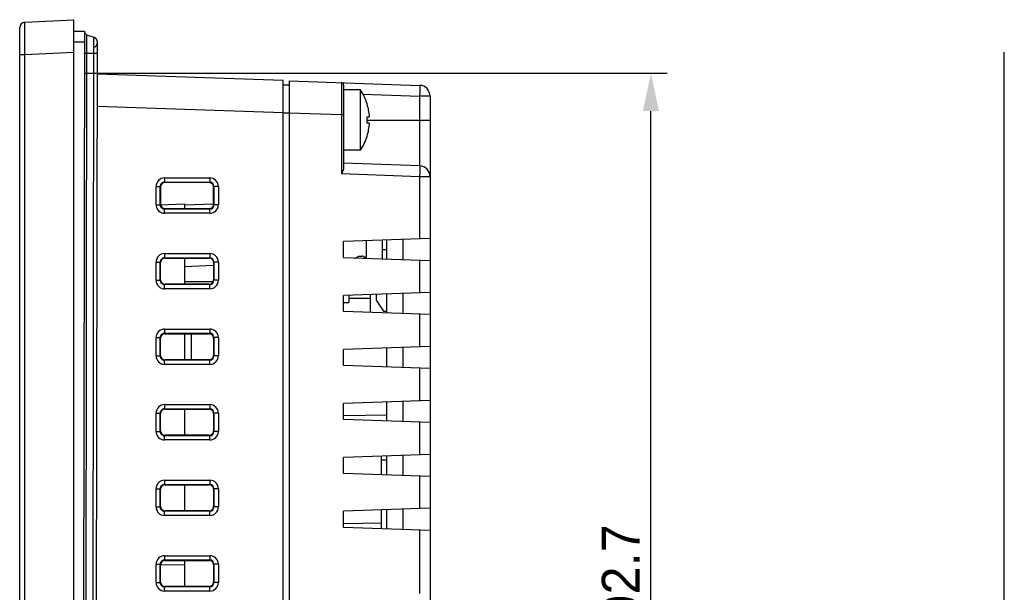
# Model space of a CAD drawing. Header units: millimetres. Extents: x 0 to 594, y 0 to 420.
# Tile 9 of 15: x 327 to 418, y 240 to 293. Entities that reach past the tile are written whole.
import ezdxf

# ---------------------------------------------------------------- set-up
doc = ezdxf.new("R2010")
doc.units = ezdxf.units.MM
doc.header["$LTSCALE"] = 65.395
doc.header["$PDMODE"] = 3
doc.header["$PDSIZE"] = 0.01
doc.layers.get('0').update_dxf_attribs({"linetype": 'CONTINUOUS'})
doc.layers.get('Defpoints').update_dxf_attribs({"linetype": 'CONTINUOUS'})
for name, color, linetype in [('BATTERY_COVER-SHAPE', 7, 'CONTINUOUS'), ('FINGERSTRIP-Z_15-SHAPE', 7, 'CONTINUOUS'), ('FRONT_CASE-RE04-SHAPE', 7, 'CONTINUOUS'), ('GASKET-04TW_V2-SHAPE', 7, 'CONTINUOUS'), ('ISO7045-M3X8-4_8-SHAPE', 7, 'CONTINUOUS'), ('LCD_BRACKET-RE04-SHAPE', 7, 'CONTINUOUS'), ('LED-L-319EGW-CA-SHAPE', 7, 'CONTINUOUS'), ('REAR_CASE-RE04-SHAPE', 7, 'CONTINUOUS'), ('TOP-RE04-DIM', 7, 'CONTINUOUS')]:
    doc.layers.add(name, color=color, linetype=linetype)
doc.styles.get("Standard").update_dxf_attribs({"font": 'gothic.ttf'})
doc.dimstyles.new('DIMSTYLE_4', dxfattribs={"dimtxt": 3.5, "dimasz": 3.5, "dimexe": 1.5, "dimexo": 1, "dimgap": 0.875, "dimtad": 1, "dimdec": 1, "dimdsep": 46, "dimtxsty": 'STANDARD', "dimblk": '_FILLED', "dimblk1": '_FILLED', "dimblk2": '_FILLED', "dimcen": 0.09, "dimadec": 0, "dimazin": 0, "dimtp": 0.3, "dimtm": 0.3, "dimtfac": 1, "dimtdec": 1, "dimtofl": 0, "dimtmove": 0, "dimatfit": 3, "dimldrblk": '_FILLED', "dimfxl": 1, "dimtolj": 1, "dimarcsym": 0})

# ---------------------------------------------------------------- blocks, each defined once
blk = doc.blocks.new('_FILLED')
at = {"color": 0, "linetype": 'ByBlock'}
blk.add_solid([(0, 0), (-1, 0.214), (-1, -0.214)], dxfattribs=at)
blk = doc.blocks.new('*D132')
at = {"layer": 'Defpoints', "color": 0, "linetype": 'Continuous', "transparency": 16777216}
for p in [(331.788, 287.812), (385.246, 287.812), (331.788, 195.142)]:
    blk.add_point(p, dxfattribs=at)
at = {"layer": 'TOP-RE04-DIM', "color": 0, "linetype": 'Continuous', "lineweight": -2, "transparency": 16777216}
for p, q in [((332.788, 287.812), (386.746, 287.812)), ((385.246, 198.642), (385.246, 284.312)), ((332.788, 195.142), (386.746, 195.142))]:
    blk.add_line(p, q, dxfattribs=at)
at = {"layer": 'TOP-RE04-DIM', "color": 0, "linetype": 'Continuous', "lineweight": -2, "transparency": 16777216, "xscale": 3.5, "yscale": 3.5, "zscale": 3.5}
for p, rotation in [((385.246, 287.812), 90), ((385.246, 195.142), 270)]:
    blk.add_blockref('_FILLED', p, dxfattribs=dict(at, rotation=rotation))
at = {"layer": 'TOP-RE04-DIM', "color": 0, "linetype": 'Continuous', "transparency": 16777216, "insert": (380.695, 241.471), "char_height": 3.5, "attachment_point": 2, "rotation": 90}
blk.add_mtext('\\A1;92.7', dxfattribs=at)

msp = doc.modelspace()

# ---------------------------------------------------------------- linework, layer by layer
at = {"layer": 'BATTERY_COVER-SHAPE', "linetype": 'Continuous'}
for p, q in [((357.859501, 270.689695), (358.187511, 270.877129)), ((358.187511, 270.877129), (358.487511, 270.877129)), ((359.787511, 267.331892), (359.787511, 266.776833)), ((359.787511, 266.776833), (360.487511, 265.777129)), ((360.487511, 265.777129), (360.787511, 265.777129)), ((360.287511, 250.604907), (360.287511, 252.349352)), ((360.787511, 251.977129), (360.287511, 251.977129)), ((360.287511, 245.604907), (360.287511, 247.349352))]:
    msp.add_line(p, q, dxfattribs=at)
msp.add_arc((358.487511, 270.577129), 0.3, 15.69007931, 90, dxfattribs=at)
at = {"layer": 'FINGERSTRIP-Z_15-SHAPE', "linetype": 'Continuous'}
msp.add_line((342.691114, 261.274026), (342.691114, 263.680233), dxfattribs=at)
at = {"layer": 'FRONT_CASE-RE04-SHAPE', "linetype": 'Continuous'}
for p, q in [((327.261343, 292.539923), (331.787511, 292.777129)), ((331.787511, 190.177129), (331.787511, 292.777129)), ((326.787511, 190.913651), (326.787511, 292.040608)), ((326.787511, 289.544034), (327.261343, 289.544034)), ((327.261343, 289.544034), (331.787511, 289.781241)), ((327.261343, 193.410224), (327.261343, 289.544034)), ((351.187511, 287.134587), (333.98041, 287.735472)), ((351.187511, 195.819672), (351.187511, 287.134587)), ((351.787511, 286.713635), (351.187511, 286.718871)), ((351.187511, 284.136415), (333.976186, 284.737448)), ((351.787511, 284.115462), (351.187511, 284.115462)), ((340.207679, 278.113403), (340.1942, 277.720384)), ((340.207679, 278.113403), (344.39431, 278.113403)), ((344.39431, 278.113403), (344.380831, 277.720384)), ((339.414721, 275.633331), (339.414721, 277.320928)), ((339.414721, 277.320928), (339.794021, 277.320928)), ((339.794021, 275.633331), (339.794021, 277.320928)), ((339.794021, 277.320928), (339.836351, 277.278624)), ((339.836351, 277.278624), (339.836351, 275.675635)), ((340.1942, 277.720384), (340.236022, 277.678587)), ((340.1942, 277.720384), (344.380831, 277.720384)), ((344.341811, 277.68134), (340.236022, 277.678587)), ((344.380831, 277.720384), (344.341811, 277.68134)), ((344.78053, 277.319961), (344.742018, 277.281425)), ((344.742018, 275.672833), (344.742018, 277.281425)), ((344.78053, 277.319961), (344.78053, 275.634298)), ((345.187268, 277.319961), (344.78053, 277.319961)), ((345.187268, 277.319961), (345.187268, 275.634298)), ((339.414721, 275.633331), (339.794021, 275.633331)), ((339.794021, 275.633331), (339.836351, 275.675635)), ((344.78053, 275.634298), (344.742018, 275.672833)), ((345.187268, 275.634298), (344.78053, 275.634298)), ((340.1942, 275.233875), (340.236022, 275.275672)), ((340.207679, 274.840856), (340.1942, 275.233875)), ((344.380831, 275.233875), (340.1942, 275.233875)), ((344.39431, 274.840856), (340.207679, 274.840856)), ((340.236022, 275.275672), (344.341811, 275.272919)), ((344.380831, 275.233875), (344.341811, 275.272919)), ((344.39431, 274.840856), (344.380831, 275.233875)), ((340.207679, 271.113403), (340.1942, 270.720384)), ((340.207679, 271.113403), (344.39431, 271.113403)), ((344.39431, 271.113403), (344.380831, 270.720384)), ((339.414721, 268.633331), (339.414721, 270.320928)), ((339.414721, 270.320928), (339.794021, 270.320928)), ((339.794021, 268.633331), (339.794021, 270.320928)), ((339.794021, 270.320928), (339.836351, 270.278624)), ((339.836351, 268.675635), (339.836351, 270.278624)), ((340.1942, 270.720384), (340.236022, 270.678587)), ((340.1942, 270.720384), (344.380831, 270.720384)), ((340.236022, 270.678587), (344.341811, 270.68134)), ((344.380831, 270.720384), (344.341811, 270.68134)), ((344.78053, 270.319961), (344.742018, 270.281425)), ((344.742018, 270.281425), (344.742018, 268.672833)), ((344.78053, 270.319961), (344.78053, 268.634298)), ((345.187268, 270.319961), (344.78053, 270.319961)), ((345.187268, 270.319961), (345.187268, 268.634298)), ((339.414721, 268.633331), (339.794021, 268.633331)), ((339.794021, 268.633331), (339.836351, 268.675635)), ((340.1942, 268.233875), (340.236022, 268.275672)), ((340.207679, 267.840856), (340.1942, 268.233875)), ((344.380831, 268.233875), (340.1942, 268.233875)), ((344.341811, 268.272919), (340.236022, 268.275672)), ((344.380831, 268.233875), (344.341811, 268.272919)), ((344.39431, 267.840856), (344.380831, 268.233875)), ((344.78053, 268.634298), (344.742018, 268.672833)), ((345.187268, 268.634298), (344.78053, 268.634298)), ((344.39431, 267.840856), (340.207679, 267.840856)), ((340.207679, 264.113403), (340.1942, 263.720384)), ((340.1942, 263.720384), (340.236022, 263.678587)), ((340.1942, 263.720384), (344.380831, 263.720384)), ((340.207679, 264.113403), (344.39431, 264.113403)), ((340.236022, 263.678587), (344.341811, 263.68134)), ((344.380831, 263.720384), (344.341811, 263.68134)), ((344.39431, 264.113403), (344.380831, 263.720384)), ((339.414721, 261.633331), (339.414721, 263.320928)), ((339.414721, 263.320928), (339.794021, 263.320928)), ((339.794021, 261.633331), (339.794021, 263.320928)), ((339.794021, 263.320928), (339.836351, 263.278624)), ((339.836351, 261.675635), (339.836351, 263.278624)), ((344.78053, 263.319961), (344.742018, 263.281425)), ((344.742018, 263.281425), (344.742018, 261.672833)), ((344.78053, 263.319961), (344.78053, 261.634298)), ((345.187268, 263.319961), (344.78053, 263.319961)), ((345.187268, 263.319961), (345.187268, 261.634298)), ((339.414721, 261.633331), (339.794021, 261.633331)), ((339.794021, 261.633331), (339.836351, 261.675635)), ((340.1942, 261.233875), (340.236022, 261.275672)), ((340.207679, 260.840856), (340.1942, 261.233875)), ((344.380831, 261.233875), (340.1942, 261.233875)), ((344.39431, 260.840856), (340.207679, 260.840856)), ((344.341811, 261.272919), (340.236022, 261.275672)), ((344.380831, 261.233875), (344.341811, 261.272919)), ((344.39431, 260.840856), (344.380831, 261.233875)), ((344.78053, 261.634298), (344.742018, 261.672833)), ((345.187268, 261.634298), (344.78053, 261.634298)), ((339.414721, 254.633331), (339.414721, 256.320928)), ((339.414721, 256.320928), (339.794021, 256.320928)), ((339.794021, 254.633331), (339.794021, 256.320928)), ((339.794021, 256.320928), (339.836351, 256.278624)), ((339.836351, 254.675635), (339.836351, 256.278624)), ((340.207679, 257.113403), (340.1942, 256.720384)), ((340.1942, 256.720384), (340.236022, 256.678587)), ((340.1942, 256.720384), (344.380831, 256.720384)), ((340.207679, 257.113403), (344.39431, 257.113403)), ((340.236022, 256.678587), (344.341811, 256.68134)), ((344.380831, 256.720384), (344.341811, 256.68134)), ((344.39431, 257.113403), (344.380831, 256.720384)), ((344.78053, 256.319961), (344.742018, 256.281425)), ((344.742018, 256.281425), (344.742018, 254.672833)), ((344.78053, 256.319961), (344.78053, 254.634298)), ((345.187268, 256.319961), (344.78053, 256.319961)), ((345.187268, 256.319961), (345.187268, 254.634298)), ((339.414721, 254.633331), (339.794021, 254.633331)), ((339.794021, 254.633331), (339.836351, 254.675635)), ((344.78053, 254.634298), (344.742018, 254.672833)), ((345.187268, 254.634298), (344.78053, 254.634298)), ((340.1942, 254.233875), (340.236022, 254.275672)), ((340.207679, 253.840856), (340.1942, 254.233875)), ((344.380831, 254.233875), (340.1942, 254.233875)), ((344.39431, 253.840856), (340.207679, 253.840856)), ((344.341811, 254.272919), (340.236022, 254.275672)), ((344.380831, 254.233875), (344.341811, 254.272919)), ((344.39431, 253.840856), (344.380831, 254.233875)), ((340.207679, 250.113403), (340.1942, 249.720384)), ((340.207679, 250.113403), (344.39431, 250.113403)), ((344.39431, 250.113403), (344.380831, 249.720384)), ((339.414721, 247.633331), (339.414721, 249.320928)), ((339.414721, 249.320928), (339.794021, 249.320928)), ((339.794021, 247.633331), (339.794021, 249.320928)), ((339.794021, 249.320928), (339.836351, 249.278624)), ((339.836351, 247.675635), (339.836351, 249.278624)), ((340.1942, 249.720384), (340.236022, 249.678587)), ((340.1942, 249.720384), (344.380831, 249.720384)), ((340.236022, 249.678587), (344.341811, 249.68134)), ((344.380831, 249.720384), (344.341811, 249.68134)), ((344.78053, 249.319961), (344.742018, 249.281425)), ((344.742018, 249.281425), (344.742018, 247.672833)), ((344.78053, 249.319961), (344.78053, 247.634298)), ((345.187268, 249.319961), (344.78053, 249.319961)), ((345.187268, 249.319961), (345.187268, 247.634298)), ((339.414721, 247.633331), (339.794021, 247.633331)), ((339.794021, 247.633331), (339.836351, 247.675635)), ((340.1942, 247.233875), (340.236022, 247.275672)), ((340.207679, 246.840856), (340.1942, 247.233875)), ((344.380831, 247.233875), (340.1942, 247.233875)), ((344.341811, 247.272919), (340.236022, 247.275672)), ((344.380831, 247.233875), (344.341811, 247.272919)), ((344.39431, 246.840856), (344.380831, 247.233875)), ((344.78053, 247.634298), (344.742018, 247.672833)), ((345.187268, 247.634298), (344.78053, 247.634298)), ((344.39431, 246.840856), (340.207679, 246.840856)), ((340.207679, 243.113403), (340.1942, 242.720384)), ((340.1942, 242.720384), (340.236022, 242.678587)), ((340.1942, 242.720384), (344.380831, 242.720384)), ((340.207679, 243.113403), (344.39431, 243.113403)), ((340.236022, 242.678587), (344.341811, 242.68134)), ((344.380831, 242.720384), (344.341811, 242.68134)), ((344.39431, 243.113403), (344.380831, 242.720384)), ((339.414721, 240.633331), (339.414721, 242.320928)), ((339.414721, 242.320928), (339.794021, 242.320928)), ((339.794021, 240.633331), (339.794021, 242.320928)), ((339.794021, 242.320928), (339.836351, 242.278624)), ((339.836351, 240.675635), (339.836351, 242.278624)), ((344.78053, 242.319961), (344.742018, 242.281425)), ((344.742018, 242.281425), (344.742018, 240.672833)), ((344.78053, 242.319961), (344.78053, 240.634298)), ((345.187268, 242.319961), (344.78053, 242.319961)), ((345.187268, 242.319961), (345.187268, 240.634298)), ((339.414721, 240.633331), (339.794021, 240.633331)), ((339.794021, 240.633331), (339.836351, 240.675635)), ((340.1942, 240.233875), (340.236022, 240.275672)), ((340.207679, 239.840856), (340.1942, 240.233875)), ((344.380831, 240.233875), (340.1942, 240.233875)), ((344.39431, 239.840856), (340.207679, 239.840856)), ((344.341811, 240.272919), (340.236022, 240.275672)), ((344.380831, 240.233875), (344.341811, 240.272919)), ((344.39431, 239.840856), (344.380831, 240.233875)), ((344.78053, 240.634298), (344.742018, 240.672833)), ((345.187268, 240.634298), (344.78053, 240.634298))]:
    msp.add_line(p, q, dxfattribs=at)
at = {"layer": 'FRONT_CASE-RE04-SHAPE', "color": 7, "linetype": 'Continuous'}
msp.add_line((417.969015, 193.173018), (417.969015, 289.781241), dxfattribs=at)
at = {"layer": 'FRONT_CASE-RE04-SHAPE', "linetype": 'Continuous'}
for centre, radius, start, end in [((327.287511, 292.040608), 0.5, 93, 180), ((340.207367, 277.320713), 0.792659, 89.97746479, 179.9844258), ((344.393916, 277.320094), 0.793323, 359.99038664, 89.97157331), ((340.193467, 277.3209), 0.39946, 89.89490863, 179.99592533), ((344.380384, 277.320276), 0.400123, 359.95489903, 89.93602324), ((340.207378, 275.633536), 0.79266, 180.01485519, 270.02176498), ((340.193473, 275.633355), 0.399461, 180.00339749, 270.10422839), ((344.380388, 275.633988), 0.400125, 270.06345349, 0.04428977), ((344.393925, 275.634175), 0.793323, 270.02777578, 0.00888597), ((340.207367, 270.320713), 0.792659, 89.97746343, 179.98442365), ((344.393916, 270.320094), 0.793323, 359.9903849, 89.97157142), ((340.193467, 270.3209), 0.39946, 89.89490863, 179.99592533), ((344.380384, 270.320276), 0.400123, 359.95489903, 89.93602324), ((340.207378, 268.633536), 0.79266, 180.01485388, 270.02176225), ((340.193473, 268.633355), 0.399461, 180.00339749, 270.10422839), ((344.380388, 268.633988), 0.400125, 270.06345349, 0.04428977), ((344.393925, 268.634175), 0.793323, 270.02777405, 0.00888407), ((340.207367, 263.320713), 0.792659, 89.97746343, 179.98442365), ((340.193467, 263.3209), 0.39946, 89.89490862, 179.99592533), ((344.380384, 263.320276), 0.400123, 359.95489904, 89.93602323), ((344.393916, 263.320094), 0.793323, 359.99038491, 89.97157141), ((340.207378, 261.633536), 0.79266, 180.01485388, 270.02176225), ((340.193473, 261.633355), 0.399461, 180.00339751, 270.10422838), ((344.380388, 261.633988), 0.400125, 270.06345349, 0.04428977), ((344.393925, 261.634175), 0.793323, 270.02777404, 0.00888407), ((340.207367, 256.320713), 0.792659, 89.97746342, 179.98442366), ((340.193467, 256.3209), 0.39946, 89.89490863, 179.99592532), ((344.380384, 256.320276), 0.400123, 359.95489904, 89.93602322), ((344.393916, 256.320094), 0.793323, 359.9903849, 89.97157142), ((340.207378, 254.633536), 0.79266, 180.01485387, 270.02176226), ((340.193473, 254.633355), 0.399461, 180.00339751, 270.10422838), ((344.380388, 254.633988), 0.400125, 270.06345349, 0.04428977), ((344.393925, 254.634175), 0.793323, 270.02777403, 0.00888408), ((340.207367, 249.320713), 0.792659, 89.97746342, 179.98442366), ((344.393916, 249.320094), 0.793323, 359.9903849, 89.97157142), ((340.193467, 249.3209), 0.39946, 89.89490863, 179.99592532), ((344.380384, 249.320276), 0.400123, 359.95489904, 89.93602322), ((340.207378, 247.633536), 0.79266, 180.01485388, 270.02176225), ((340.193473, 247.633355), 0.399461, 180.00339751, 270.10422838), ((344.380388, 247.633988), 0.400125, 270.06345349, 0.04428977), ((344.393925, 247.634175), 0.793323, 270.02777405, 0.00888407), ((340.207367, 242.320713), 0.792659, 89.97746343, 179.98442365), ((340.193467, 242.3209), 0.39946, 89.89490863, 179.99592532), ((344.380384, 242.320276), 0.400123, 359.95489904, 89.93602322), ((344.393916, 242.320094), 0.793323, 359.9903849, 89.97157142), ((340.207378, 240.633536), 0.79266, 180.01485388, 270.02176225), ((340.193473, 240.633355), 0.399461, 180.00339751, 270.10422838), ((344.380388, 240.633988), 0.400125, 270.06345349, 0.04428978), ((344.393925, 240.634175), 0.793323, 270.02777404, 0.00888408)]:
    msp.add_arc(centre, radius, start, end, dxfattribs=at)
for centre, major_axis, ratio, start_param, end_param in [((340.236388, 277.278526), (-0.246318, 0.315288), 0.999749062, -0.662410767, 0.907471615), ((344.341933, 277.281279), (0.305241, 0.258739), 0.999629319, -0.702948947, 0.868152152), ((340.236388, 275.675732), (0.246318, 0.315288), 0.999749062, -4.049064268, -2.479181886), ((344.341933, 275.67298), (0.305241, -0.258739), 0.999629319, -0.868152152, 0.702948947), ((340.236388, 270.278526), (-0.246318, 0.315288), 0.999749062, -0.662410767, 0.907471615), ((344.341933, 270.281279), (0.305241, 0.258739), 0.999629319, -0.702948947, 0.868152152), ((340.236388, 268.675732), (0.246318, 0.315288), 0.999749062, -4.049064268, -2.479181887), ((344.341933, 268.67298), (0.305241, -0.258739), 0.999629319, -0.868152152, 0.702948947), ((340.236388, 263.278526), (-0.246318, 0.315288), 0.999749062, -0.662410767, 0.907471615), ((344.341933, 263.281279), (0.305241, 0.258739), 0.999629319, -0.702948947, 0.868152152), ((340.236388, 261.675732), (0.246318, 0.315288), 0.999749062, -4.049064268, -2.479181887), ((344.341933, 261.67298), (0.305241, -0.258739), 0.999629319, -0.868152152, 0.702948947), ((340.236388, 256.278526), (-0.246318, 0.315288), 0.999749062, -0.662410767, 0.907471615), ((344.341933, 256.281279), (0.305241, 0.258739), 0.999629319, -0.702948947, 0.868152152), ((340.236388, 254.675732), (0.246318, 0.315288), 0.999749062, -4.049064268, -2.479181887), ((344.341933, 254.67298), (0.305241, -0.258739), 0.999629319, -0.868152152, 0.702948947), ((340.236388, 249.278526), (-0.246318, 0.315288), 0.999749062, -0.662410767, 0.907471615), ((344.341933, 249.281279), (0.305241, 0.258739), 0.999629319, -0.702948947, 0.868152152), ((340.236388, 247.675732), (0.246318, 0.315288), 0.999749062, -4.049064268, -2.479181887), ((344.341933, 247.67298), (0.305241, -0.258739), 0.999629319, -0.868152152, 0.702948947), ((340.236388, 242.278526), (-0.246318, 0.315288), 0.999749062, -0.662410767, 0.907471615), ((344.341933, 242.281279), (0.305241, 0.258739), 0.999629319, -0.702948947, 0.868152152), ((340.236388, 240.675732), (0.246318, 0.315288), 0.999749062, -4.049064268, -2.479181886), ((344.341933, 240.67298), (0.305241, -0.258739), 0.999629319, -0.868152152, 0.702948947)]:
    msp.add_ellipse(centre, major_axis=major_axis, ratio=ratio, start_param=start_param, end_param=end_param, dxfattribs=at)
msp.add_open_spline([(327.261343, 289.544034), (327.259649, 289.738841), (327.256651, 290.120961), (327.253259, 290.675726), (327.251433, 291.114395), (327.250689, 291.438361), (327.250497, 291.655489), (327.250654, 291.852283), (327.251157, 292.026838), (327.251989, 292.177503), (327.253161, 292.302768), (327.254414, 292.390831), (327.255721, 292.447566), (327.256559, 292.479996), (327.25781, 292.504575), (327.258253, 292.523893), (327.260292, 292.532519), (327.260051, 292.539852), (327.261343, 292.539923)], degree=3, knots=[0, 0, 0, 0, 0.19505498, 0.382604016, 0.555461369, 0.634270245, 0.706971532, 0.77285864, 0.831307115, 0.881745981, 0.923701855, 0.956760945, 0.969859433, 0.980623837, 0.989026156, 0.995054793, 0.998704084, 1, 1, 1, 1], dxfattribs=at)
at = {"layer": 'GASKET-04TW_V2-SHAPE', "linetype": 'Continuous'}
for p, q in [((331.786029, 291.724805), (332.786028, 291.723396)), ((332.786028, 291.723396), (332.644424, 191.223496)), ((332.982949, 291.388141), (332.84229, 191.558195)), ((332.982949, 291.388141), (333.656219, 291.142016)), ((333.51625, 191.802422), (333.656219, 291.142016)), ((331.78462, 290.724806), (332.784619, 290.723397)), ((333.845902, 192.271804), (333.984547, 290.671706)), ((332.783139, 289.673398), (333.983138, 289.671707))]:
    msp.add_line(p, q, dxfattribs=at)
for centre, radius, start, end in [((333.085953, 291.669904), 0.3, 191.58592541, 249.91927062), ((333.484547, 290.672411), 0.5, 289.91927062, 69.91927062)]:
    msp.add_arc(centre, radius, start, end, dxfattribs=at)
at = {"layer": 'ISO7045-M3X8-4_8-SHAPE', "linetype": 'Continuous'}
for p, q in [((356.787511, 286.277129), (356.787511, 283.947599)), ((358.338982, 286.277129), (356.787511, 286.277129)), ((358.338982, 280.677129), (358.338982, 286.277129)), ((358.956772, 284.977129), (358.966221, 284.977129)), ((358.956772, 283.777129), (359.178487, 283.777129)), ((359.178487, 283.177129), (358.956772, 283.177129)), ((358.966221, 281.977129), (358.956772, 281.977129)), ((358.338982, 280.677129), (356.787511, 280.677129))]:
    msp.add_line(p, q, dxfattribs=at)
for radius, start, end in [(5, 17.45760312, 34.05579774), (4.990992, 3.44602869, 17.4901275), (4.769696, 356.39388186, 3.60611814), (4.990992, 342.5098725, 356.55397131), (5, 325.94420226, 342.54239688)]:
    msp.add_arc((354.196519, 283.477129), radius, start, end, dxfattribs=at)
at = {"layer": 'LCD_BRACKET-RE04-SHAPE', "linetype": 'Continuous'}
for p, q in [((339.837568, 275.637342), (342.037511, 275.707278)), ((342.037511, 275.622367), (344.740484, 275.716757)), ((342.037511, 275.707278), (342.037511, 275.274464)), ((342.037511, 270.679795), (342.037511, 268.274464)), ((342.037511, 263.679795), (342.037511, 261.274464)), ((342.037511, 256.679795), (342.037511, 254.274464)), ((342.037511, 249.679795), (342.037511, 247.274464)), ((342.037511, 242.679795), (342.037511, 240.274464)), ((342.037511, 242.227129), (339.836123, 242.265555))]:
    msp.add_line(p, q, dxfattribs=at)
at = {"layer": 'LED-L-319EGW-CA-SHAPE', "linetype": 'Continuous'}
for p, q in [((344.689694, 268.477129), (342.037511, 268.477129)), ((357.257511, 267.243542), (357.257511, 266.580492)), ((356.787511, 266.577129), (357.257511, 266.577129)), ((357.257511, 266.977129), (359.287511, 266.977129))]:
    msp.add_line(p, q, dxfattribs=at)
at = {"layer": 'REAR_CASE-RE04-SHAPE', "linetype": 'Continuous'}
for p, q in [((351.787511, 195.840624), (351.787511, 287.113635)), ((351.787511, 287.113635), (363.822411, 286.693367)), ((356.787511, 286.745893), (356.787511, 279.068442)), ((358.580032, 285.877044), (363.822411, 285.693976)), ((363.822411, 285.693976), (363.822411, 279.231465)), ((364.787511, 285.693976), (363.822411, 285.693976)), ((364.787511, 285.693976), (364.787511, 197.260283)), ((356.594491, 283.947599), (351.787511, 284.115462)), ((356.594491, 283.947599), (356.594491, 278.484479)), ((356.787511, 283.947599), (356.594491, 283.947599)), ((358.966215, 283.477129), (364.787511, 283.477129)), ((363.822411, 279.231465), (356.787511, 279.477129)), ((363.822411, 278.232074), (356.594491, 278.484479)), ((363.822411, 278.232074), (363.822411, 272.472794)), ((364.787511, 278.232074), (363.822411, 278.232074)), ((364.787511, 272.506496), (356.787511, 272.227129)), ((356.787511, 270.727129), (356.787511, 272.227129)), ((358.887511, 272.300463), (358.887511, 270.653796)), ((360.387511, 270.601415), (360.387511, 272.352844)), ((360.787511, 270.587446), (360.787511, 272.366813)), ((362.287511, 270.535065), (362.287511, 272.419194)), ((360.787511, 271.450947), (360.387511, 271.443965)), ((344.742018, 270.005628), (342.037511, 269.863891)), ((364.787511, 270.447763), (356.787511, 270.727129)), ((357.866035, 270.693429), (357.820665, 270.691051)), ((358.887511, 270.746962), (358.739246, 270.739192)), ((363.822411, 270.481465), (363.822411, 267.472794)), ((364.787511, 267.506496), (356.787511, 267.227129)), ((356.787511, 265.727129), (356.787511, 267.227129)), ((359.287511, 265.639828), (359.287511, 267.314431)), ((360.787511, 265.587446), (360.787511, 267.366813)), ((362.287511, 265.535065), (362.287511, 267.419194)), ((364.787511, 265.447763), (356.787511, 265.727129)), ((363.822411, 265.481465), (363.822411, 262.472794)), ((364.787511, 262.506496), (356.787511, 262.227129)), ((356.787511, 260.727129), (356.787511, 262.227129)), ((360.787511, 260.587446), (360.787511, 262.366813)), ((362.287511, 260.535065), (362.287511, 262.419194)), ((364.787511, 260.447763), (356.787511, 260.727129)), ((363.822411, 260.481465), (363.822411, 257.472794)), ((364.787511, 257.506496), (356.787511, 257.227129)), ((356.787511, 255.727129), (356.787511, 257.227129)), ((360.787511, 255.587446), (360.787511, 257.366813)), ((362.287511, 255.535065), (362.287511, 257.419194)), ((360.787511, 256.150947), (356.787511, 256.081127)), ((364.787511, 255.447763), (356.787511, 255.727129)), ((363.822411, 255.481465), (363.822411, 252.472794)), ((364.787511, 252.506496), (356.787511, 252.227129)), ((356.787511, 250.727129), (356.787511, 252.227129)), ((360.787511, 250.587446), (360.787511, 252.366813)), ((362.287511, 250.535065), (362.287511, 252.419194)), ((364.787511, 250.447763), (356.787511, 250.727129)), ((363.822411, 250.481465), (363.822411, 247.472794)), ((364.787511, 247.506496), (356.787511, 247.227129)), ((356.787511, 245.727129), (356.787511, 247.227129)), ((360.787511, 245.587446), (360.787511, 247.366813)), ((362.287511, 245.535065), (362.287511, 247.419194)), ((360.287511, 246.142219), (356.787511, 246.081127)), ((364.787511, 245.447763), (356.787511, 245.727129)), ((363.822411, 245.481465), (363.822411, 239.606263))]:
    msp.add_line(p, q, dxfattribs=at)
for centre, radius, end in [((356.587511, 286.745893), 0.2, 87.99999995), ((363.787511, 285.693976), 1, 88), ((363.787511, 278.232074), 1, 88)]:
    msp.add_arc(centre, radius, 0, end, dxfattribs=at)
for points, knots in [([(356.594491, 286.945771), (356.595706, 286.945716), (356.594278, 286.941189), (356.595246, 286.937288), (356.595013, 286.92714), (356.595602, 286.911032), (356.595706, 286.885699), (356.596019, 286.853544), (356.596229, 286.814285), (356.59645, 286.768155), (356.59672, 286.693148), (356.596992, 286.583094), (356.597216, 286.432235), (356.59735, 286.257432), (356.597392, 286.060366), (356.59734, 285.842958), (356.597141, 285.518665), (356.596652, 285.079679), (356.595746, 284.524662), (356.594944, 284.142431), (356.594491, 283.947599)], [0, 0, 0, 0, 0.00121677, 0.002726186, 0.004835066, 0.010845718, 0.019237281, 0.029996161, 0.043093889, 0.058494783, 0.076163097, 0.118142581, 0.168616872, 0.22711141, 0.29305098, 0.365801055, 0.444650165, 0.617538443, 0.805050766, 1, 1, 1, 1]), ([(363.822411, 286.693367), (363.824378, 286.693298), (363.826801, 286.684335), (363.829127, 286.671694), (363.831447, 286.646664), (363.833359, 286.614138), (363.834917, 286.572098), (363.836513, 286.499947), (363.837125, 286.391166), (363.836066, 286.241733), (363.833222, 286.071225), (363.828687, 285.886276), (363.824675, 285.758889), (363.822411, 285.693976)], [0, 0, 0, 0, 0.005897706, 0.020648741, 0.044657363, 0.07779927, 0.119754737, 0.170165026, 0.294327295, 0.44557565, 0.618058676, 0.805351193, 1, 1, 1, 1]), ([(356.787511, 279.068442), (356.787511, 279.021645), (356.77031, 278.924192), (356.705262, 278.72858), (356.639269, 278.583165), (356.594491, 278.484479)], [0, 0, 0, 0, 0.227017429, 0.474288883, 1, 1, 1, 1]), ([(363.822411, 279.231465), (363.824378, 279.231397), (363.826801, 279.222433), (363.829127, 279.209793), (363.831447, 279.184762), (363.833359, 279.152237), (363.834917, 279.110196), (363.836513, 279.038045), (363.837125, 278.929264), (363.836066, 278.779831), (363.833222, 278.609323), (363.828687, 278.424375), (363.824675, 278.296987), (363.822411, 278.232074)], [0, 0, 0, 0, 0.005897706, 0.020648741, 0.044657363, 0.07779927, 0.119754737, 0.170165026, 0.294327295, 0.44557565, 0.618058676, 0.805351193, 1, 1, 1, 1])]:
    msp.add_open_spline(points, degree=3, knots=knots, dxfattribs=at)

# ---------------------------------------------------------------- dimensions: what is measured, and where the dimension line sits
at = {"layer": 'TOP-RE04-DIM', "linetype": 'Continuous'}
dim = msp.add_linear_dim(base=(385.246331, 287.81205), p1=(331.787511, 195.142209), p2=(331.787511, 287.81205), angle=90, dimstyle='DIMSTYLE_4', dxfattribs=at)
dim.commit()
dim.dimension.update_dxf_attribs({"geometry": '*D132', "text_midpoint": (385.246331, 241.471415), "dimtype": 160})

doc.saveas('drawing.dxf')
